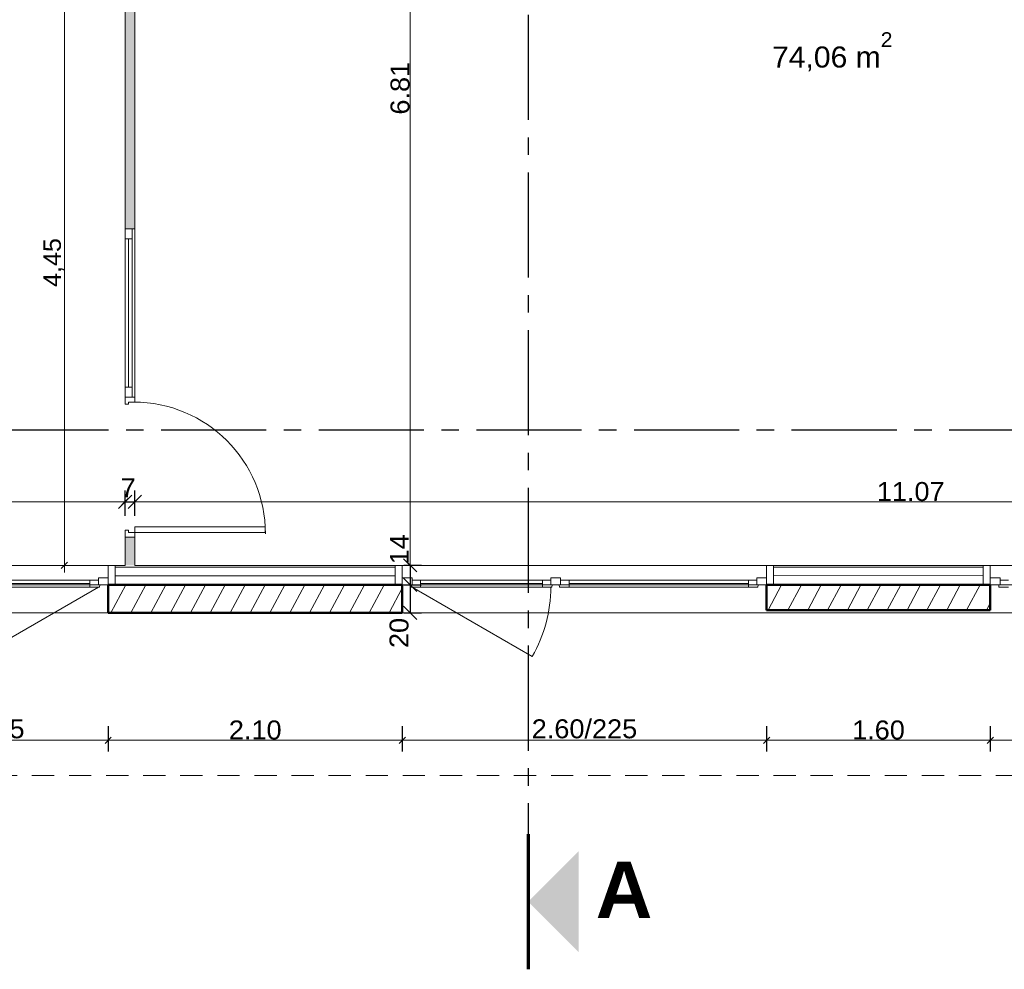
# Model space of a CAD drawing. Extents: x -61922 to 269817, y -51921 to -896.
# Tile 15 of 37: x -37133 to -30106, y -44300 to -37526. Entities that reach past the tile are written whole.
import ezdxf

# ---------------------------------------------------------------- set-up
doc = ezdxf.new("R2010")
doc.units = 0
doc.header["$LTSCALE"] = 0.1
doc.header["$MEASUREMENT"] = 0
doc.linetypes.add('AXES2', pattern=[1.125, 0.75, -0.125, 0.125, -0.125])
doc.linetypes.add('Discontinu', pattern=[529.166651, 317.499995, -211.666656])
doc.layers.get('0').update_dxf_attribs({"lineweight": 9})
doc.layers.get('Defpoints').update_dxf_attribs({"lineweight": 9})
for name, color, linetype, lineweight in [('Aucune', 7, 'Continuous', 9), ('Cloisons', 7, 'Continuous', 9), ('Cotat_ 1_50', 7, 'Continuous', 9), ('Doublages Inter', 7, 'Continuous', 9), ('Lignes2D', 7, 'Continuous', 9), ('Murs Périphériques', 7, 'Continuous', 9), ('Revetement Sols', 7, 'Continuous', 9)]:
    doc.layers.add(name, color=color, linetype=linetype, lineweight=lineweight)
doc.styles.add('STYLE_GENERE_2', font='swissc.ttf', dxfattribs={"width": 1.25})
doc.styles.add('STYLE_GENERE_6', font='arialbd.ttf')
doc.linetypes.add('ISOLATION', pattern='A,0.0001,-0.1,[134,ltypeshp.shx,S=0.1,R=0,X=-0.1,Y=0],-0.2,[134,ltypeshp.shx,S=0.1,R=180,X=0.1,Y=0],-0.1', length=0.4001)
doc.dimstyles.new('COTATION_EN_M', dxfattribs={"dimtxt": 135, "dimasz": 45, "dimexe": 80, "dimexo": 10, "dimgap": 3, "dimtad": 1, "dimlfac": 0.001, "dimzin": 0, "dimdsep": 46, "dimtxsty": 'STYLE_GENERE_2', "dimblk": 'OBLIQUE', "dimcen": 2.5, "dimclrd": 256, "dimclre": 256, "dimclrt": 256, "dimadec": 0, "dimazin": 0, "dimtfac": 1, "dimtix": 1, "dimtmove": 1, "dimatfit": 3, "dimldrblk": 'OBLIQUE', "dimfxl": 100, "dimfxlon": 1, "dimtfillclr": 256, "dimtolj": 1, "dimtzin": 1, "dimlwd": -1, "dimarcsym": 0})
doc.dimstyles.new('COTE CM', dxfattribs={"dimtxt": 135, "dimasz": 95, "dimexe": 80, "dimexo": 10, "dimgap": 10, "dimtad": 1, "dimdec": 0, "dimlfac": 0.1, "dimzin": 0, "dimtxsty": 'STYLE_GENERE_2', "dimblk": 'OBLIQUE', "dimcen": 0.09, "dimclrd": 256, "dimclre": 256, "dimclrt": 256, "dimadec": 0, "dimazin": 0, "dimtfac": 1, "dimtdec": 0, "dimtmove": 1, "dimatfit": 3, "dimfxl": 100, "dimfxlon": 1, "dimtolj": 1, "dimtzin": 0, "dimarcsym": 0})
pattern_1 = [(241.8604, (-49431.77, -45033.68), (110.2251, -58.9527), [])]

# ---------------------------------------------------------------- blocks, each defined once
blk = doc.blocks.new('_Oblique')
at = {"color": 0, "linetype": 'ByBlock', "lineweight": -2}
blk.add_line((-0.5, -0.5), (0.5, 0.5), dxfattribs=at)
blk = doc.blocks.new('*D865')
at = {"lineweight": -2, "transparency": 16777216}
for p, q in [((-38501.4, -42565.9), (-38501.4, -42745.9)), ((-36501.4, -42565.9), (-36501.4, -42745.9))]:
    blk.add_line(p, q, dxfattribs=at)
at = {"transparency": 16777216}
blk.add_line((-38501.4, -42665.9), (-36501.4, -42665.9), dxfattribs=at)
at = {"layer": 'Defpoints', "color": 0, "transparency": 16777216}
for p in [(-38501.4, -41758.2), (-36501.4, -41758.2), (-36501.4, -42665.9)]:
    blk.add_point(p, dxfattribs=at)
at = {"transparency": 16777216, "xscale": 45, "yscale": 45, "zscale": 45, "rotation": 180}
blk.add_blockref('_Oblique', (-38501.4, -42665.9), dxfattribs=at)
at = {"transparency": 16777216, "xscale": 45, "yscale": 45, "zscale": 45}
blk.add_blockref('_Oblique', (-36501.4, -42665.9), dxfattribs=at)
at = {"lineweight": 5, "transparency": 16777216, "insert": (-37501.4, -42585.4), "char_height": 135, "attachment_point": 5, "style": 'STYLE_GENERE_2'}
blk.add_mtext('\\A1;2.00/2.25', dxfattribs=at)
blk = doc.blocks.new('*D866')
at = {"lineweight": -2, "transparency": 16777216}
for p, q in [((-36501.4, -42565.9), (-36501.4, -42745.9)), ((-34402.4, -42565.9), (-34402.4, -42745.9))]:
    blk.add_line(p, q, dxfattribs=at)
at = {"transparency": 16777216}
blk.add_line((-36501.4, -42665.9), (-34402.4, -42665.9), dxfattribs=at)
at = {"layer": 'Defpoints', "color": 0, "transparency": 16777216}
for p in [(-36501.4, -41758.2), (-34402.4, -41758.2), (-34402.4, -42665.9)]:
    blk.add_point(p, dxfattribs=at)
at = {"transparency": 16777216, "xscale": 45, "yscale": 45, "zscale": 45, "rotation": 180}
blk.add_blockref('_Oblique', (-36501.4, -42665.9), dxfattribs=at)
at = {"transparency": 16777216, "xscale": 45, "yscale": 45, "zscale": 45}
blk.add_blockref('_Oblique', (-34402.4, -42665.9), dxfattribs=at)
at = {"lineweight": 5, "transparency": 16777216, "insert": (-35451.9, -42593.5), "char_height": 135, "attachment_point": 5, "style": 'STYLE_GENERE_2'}
blk.add_mtext('\\A1;2.10', dxfattribs=at)
blk = doc.blocks.new('*D867')
at = {"lineweight": -2, "transparency": 16777216}
for p, q in [((-34402.4, -42565.9), (-34402.4, -42745.9)), ((-31802.4, -42565.9), (-31802.4, -42745.9))]:
    blk.add_line(p, q, dxfattribs=at)
at = {"transparency": 16777216}
blk.add_line((-34402.4, -42665.9), (-31802.4, -42665.9), dxfattribs=at)
at = {"layer": 'Defpoints', "color": 0, "transparency": 16777216}
for p in [(-34402.4, -41758.2), (-31802.4, -41738.2), (-31802.4, -42665.9)]:
    blk.add_point(p, dxfattribs=at)
at = {"transparency": 16777216, "xscale": 45, "yscale": 45, "zscale": 45, "rotation": 180}
blk.add_blockref('_Oblique', (-34402.4, -42665.9), dxfattribs=at)
at = {"transparency": 16777216, "xscale": 45, "yscale": 45, "zscale": 45}
blk.add_blockref('_Oblique', (-31802.4, -42665.9), dxfattribs=at)
at = {"lineweight": 5, "transparency": 16777216, "insert": (-33102.4, -42585.4), "char_height": 135, "attachment_point": 5, "style": 'STYLE_GENERE_2'}
blk.add_mtext('\\A1;2.60/225', dxfattribs=at)
blk = doc.blocks.new('*D868')
at = {"lineweight": -2, "transparency": 16777216}
for p, q in [((-31802.4, -42565.9), (-31802.4, -42745.9)), ((-30206.3, -42565.9), (-30206.3, -42745.9))]:
    blk.add_line(p, q, dxfattribs=at)
at = {"transparency": 16777216}
blk.add_line((-31802.4, -42665.9), (-30206.3, -42665.9), dxfattribs=at)
at = {"layer": 'Defpoints', "color": 0, "transparency": 16777216}
for p in [(-31802.4, -41738.2), (-30206.3, -41738.2), (-30206.3, -42665.9)]:
    blk.add_point(p, dxfattribs=at)
at = {"transparency": 16777216, "xscale": 45, "yscale": 45, "zscale": 45, "rotation": 180}
blk.add_blockref('_Oblique', (-31802.4, -42665.9), dxfattribs=at)
at = {"transparency": 16777216, "xscale": 45, "yscale": 45, "zscale": 45}
blk.add_blockref('_Oblique', (-30206.3, -42665.9), dxfattribs=at)
at = {"lineweight": 5, "transparency": 16777216, "insert": (-31004.3, -42593.6), "char_height": 135, "attachment_point": 5, "style": 'STYLE_GENERE_2'}
blk.add_mtext('\\A1;1.60', dxfattribs=at)
blk = doc.blocks.new('*D869')
at = {"lineweight": -2, "transparency": 16777216}
for p, q in [((-30206.3, -42565.9), (-30206.3, -42745.9)), ((-27606.3, -42565.9), (-27606.3, -42745.9))]:
    blk.add_line(p, q, dxfattribs=at)
at = {"transparency": 16777216}
blk.add_line((-30206.3, -42665.9), (-27606.3, -42665.9), dxfattribs=at)
at = {"layer": 'Defpoints', "color": 0, "transparency": 16777216}
for p in [(-30206.3, -41738.2), (-27606.3, -41758.2), (-27606.3, -42665.9)]:
    blk.add_point(p, dxfattribs=at)
at = {"transparency": 16777216, "xscale": 45, "yscale": 45, "zscale": 45, "rotation": 180}
blk.add_blockref('_Oblique', (-30206.3, -42665.9), dxfattribs=at)
at = {"transparency": 16777216, "xscale": 45, "yscale": 45, "zscale": 45}
blk.add_blockref('_Oblique', (-27606.3, -42665.9), dxfattribs=at)
at = {"lineweight": 5, "transparency": 16777216, "insert": (-28906.3, -42585.4), "char_height": 135, "attachment_point": 5, "style": 'STYLE_GENERE_2'}
blk.add_mtext('\\A1;2.60/2.25', dxfattribs=at)
blk = doc.blocks.new('*D892')
at = {"lineweight": -2, "transparency": 16777216}
for p, q in [((-34445.6, -34610.8), (-34265.6, -34610.8)), ((-34392.4, -41418.2), (-34265.6, -41418.2))]:
    blk.add_line(p, q, dxfattribs=at)
at = {"transparency": 16777216}
blk.add_line((-34345.6, -34610.8), (-34345.6, -41418.2), dxfattribs=at)
at = {"layer": 'Defpoints', "color": 0, "transparency": 16777216}
for p in [(-34476.3, -34610.8), (-34402.4, -41418.2), (-34345.6, -41418.2)]:
    blk.add_point(p, dxfattribs=at)
at = {"transparency": 16777216, "xscale": 45, "yscale": 45, "zscale": 45}
for p, rotation in [((-34345.6, -34610.8), 90), ((-34345.6, -41418.2), 270)]:
    blk.add_blockref('_Oblique', p, dxfattribs=dict(at, rotation=rotation))
at = {"transparency": 16777216, "insert": (-34417.9, -38014.5), "char_height": 135, "attachment_point": 5, "rotation": 90, "style": 'STYLE_GENERE_2'}
blk.add_mtext('\\A1;6.81', dxfattribs=at)
blk = doc.blocks.new('*D893')
at = {"lineweight": -2, "transparency": 16777216}
for p, q in [((-34392.4, -41418.2), (-34265.6, -41418.2)), ((-34345.6, -41418.2), (-34345.6, -41558.2)), ((-34392.4, -41558.2), (-34265.6, -41558.2))]:
    blk.add_line(p, q, dxfattribs=at)
at = {"layer": 'Defpoints', "color": 0, "transparency": 16777216}
for p in [(-34402.4, -41418.2), (-34402.4, -41558.2), (-34345.6, -41558.2)]:
    blk.add_point(p, dxfattribs=at)
at = {"lineweight": -2, "transparency": 16777216, "xscale": 95, "yscale": 95, "zscale": 95}
for p, rotation in [((-34345.6, -41418.2), 90), ((-34345.6, -41558.2), 270)]:
    blk.add_blockref('_Oblique', p, dxfattribs=dict(at, rotation=rotation))
at = {"transparency": 16777216, "insert": (-34423.6, -41304), "char_height": 135, "attachment_point": 5, "rotation": 90, "style": 'STYLE_GENERE_2'}
blk.add_mtext('\\A1;14', dxfattribs=at)
blk = doc.blocks.new('*D894')
at = {"lineweight": -2, "transparency": 16777216}
for p, q in [((-34392.4, -41558.2), (-34265.6, -41558.2)), ((-34345.6, -41558.2), (-34345.6, -41758.2)), ((-34392.4, -41758.2), (-34265.6, -41758.2))]:
    blk.add_line(p, q, dxfattribs=at)
at = {"layer": 'Defpoints', "color": 0, "transparency": 16777216}
for p in [(-34402.4, -41558.2), (-34402.4, -41758.2), (-34345.6, -41758.2)]:
    blk.add_point(p, dxfattribs=at)
at = {"lineweight": -2, "transparency": 16777216, "xscale": 95, "yscale": 95, "zscale": 95}
for p, rotation in [((-34345.6, -41558.2), 90), ((-34345.6, -41758.2), 270)]:
    blk.add_blockref('_Oblique', p, dxfattribs=dict(at, rotation=rotation))
at = {"transparency": 16777216, "insert": (-34425, -41900.7), "char_height": 135, "attachment_point": 5, "rotation": 90, "style": 'STYLE_GENERE_2'}
blk.add_mtext('\\A1;20', dxfattribs=at)
blk = doc.blocks.new('*D959')
at = {"lineweight": -2, "ltscale": 10, "transparency": 16777216}
for p, q in [((-39068.2, -41064.8), (-39068.2, -40884.8)), ((-36380.6, -41064.8), (-36380.6, -40884.8))]:
    blk.add_line(p, q, dxfattribs=at)
at = {"ltscale": 10, "transparency": 16777216}
blk.add_line((-39068.2, -40964.8), (-36380.6, -40964.8), dxfattribs=at)
at = {"layer": 'Defpoints', "color": 0, "ltscale": 10, "transparency": 16777216}
for p in [(-36380.6, -40964.8), (-39068.2, -41418.2), (-36380.6, -41418.2)]:
    blk.add_point(p, dxfattribs=at)
at = {"ltscale": 10, "transparency": 16777216, "xscale": 45, "yscale": 45, "zscale": 45, "rotation": 180}
blk.add_blockref('_Oblique', (-39068.2, -40964.8), dxfattribs=at)
at = {"ltscale": 10, "transparency": 16777216, "xscale": 45, "yscale": 45, "zscale": 45}
blk.add_blockref('_Oblique', (-36380.6, -40964.8), dxfattribs=at)
at = {"ltscale": 10, "transparency": 16777216, "insert": (-37724.4, -40892.5), "char_height": 135, "attachment_point": 5, "style": 'STYLE_GENERE_2'}
blk.add_mtext('\\A1;2.69', dxfattribs=at)
blk = doc.blocks.new('*D960')
at = {"lineweight": -2, "ltscale": 10, "transparency": 16777216}
for p, q in [((-36380.6, -41064.8), (-36380.6, -40884.8)), ((-36310.6, -41064.8), (-36310.6, -40884.8)), ((-36380.6, -40964.8), (-36310.6, -40964.8))]:
    blk.add_line(p, q, dxfattribs=at)
at = {"layer": 'Defpoints', "color": 0, "ltscale": 10, "transparency": 16777216}
for p in [(-36310.6, -40964.8), (-36380.6, -41418.2), (-36310.6, -41418.2)]:
    blk.add_point(p, dxfattribs=at)
at = {"lineweight": -2, "ltscale": 10, "transparency": 16777216, "xscale": 95, "yscale": 95, "zscale": 95, "rotation": 180}
blk.add_blockref('_Oblique', (-36380.6, -40964.8), dxfattribs=at)
at = {"lineweight": -2, "ltscale": 10, "transparency": 16777216, "xscale": 95, "yscale": 95, "zscale": 95}
blk.add_blockref('_Oblique', (-36310.6, -40964.8), dxfattribs=at)
at = {"ltscale": 10, "transparency": 16777216, "insert": (-36358.1, -40864.8), "char_height": 135, "attachment_point": 5, "style": 'STYLE_GENERE_2'}
blk.add_mtext('\\A1;7', dxfattribs=at)
blk = doc.blocks.new('*D961')
at = {"lineweight": -2, "ltscale": 10, "transparency": 16777216}
for p, q in [((-36310.6, -41064.8), (-36310.6, -40884.8)), ((-25238.5, -41064.8), (-25238.5, -40884.8))]:
    blk.add_line(p, q, dxfattribs=at)
at = {"ltscale": 10, "transparency": 16777216}
blk.add_line((-36310.6, -40964.8), (-25238.5, -40964.8), dxfattribs=at)
at = {"layer": 'Defpoints', "color": 0, "ltscale": 10, "transparency": 16777216}
for p in [(-25238.5, -40964.8), (-36310.6, -41418.2), (-25238.5, -41417.7)]:
    blk.add_point(p, dxfattribs=at)
at = {"ltscale": 10, "transparency": 16777216, "xscale": 45, "yscale": 45, "zscale": 45, "rotation": 180}
blk.add_blockref('_Oblique', (-36310.6, -40964.8), dxfattribs=at)
at = {"ltscale": 10, "transparency": 16777216, "xscale": 45, "yscale": 45, "zscale": 45}
blk.add_blockref('_Oblique', (-25238.5, -40964.8), dxfattribs=at)
at = {"ltscale": 10, "transparency": 16777216, "insert": (-30774.5, -40892.5), "char_height": 135, "attachment_point": 5, "style": 'STYLE_GENERE_2'}
blk.add_mtext('\\A1;11.07', dxfattribs=at)

msp = doc.modelspace()

# ---------------------------------------------------------------- hatches: boundary and pattern name
at = {"layer": 'Cloisons', "linetype": 'Continuous', "lineweight": 60}
msp.add_hatch(color=7, dxfattribs=at).paths.add_polyline_path([(-36310.551, -36895.025), (-36380.551, -36895.025), (-36380.551, -39018.239), (-36310.551, -39018.239)])
msp.add_hatch(color=7, dxfattribs=at).paths.add_polyline_path([(-36310.551, -41218.239), (-36380.551, -41218.239), (-36380.551, -41418.239), (-36310.551, -41418.239)], flags=0)
at = {"layer": 'Murs Périphériques', "linetype": 'Continuous', "lineweight": 15}
h = msp.add_hatch(dxfattribs=at)
h.set_pattern_fill('ANSI31', scale=1000, angle=160, style=0)
h.set_pattern_definition(pattern_1)
h.paths.add_polyline_path([(-36501.427, -41558.239), (-36501.427, -41758.239), (-34402.399, -41758.239), (-34402.399, -41558.239)], flags=0)
at = {"layer": 'Murs Périphériques', "linetype": 'Continuous', "lineweight": 9}
h = msp.add_hatch(dxfattribs=at)
h.set_pattern_fill('ANSI31', scale=1000, angle=160, style=0)
h.set_pattern_definition(pattern_1)
h.paths.add_polyline_path([(-30206.274, -41558.239), (-31802.399, -41558.239), (-31802.399, -41738.239), (-30206.274, -41738.239)])

# ---------------------------------------------------------------- linework, layer by layer
at = {"linetype": 'AXES2', "lineweight": 30, "ltscale": 10000}
for p, q in [((-33504.127, -27365.413), (-33504.127, -43336.485)), ((-22998.781, -40452.808), (-60982.99, -40452.808))]:
    msp.add_line(p, q, dxfattribs=at)
at = {"lineweight": 50}
for p, q in [((-36501.427, -41558.239), (-36501.427, -41758.239)), ((-34402.399, -41558.239), (-36501.427, -41558.239)), ((-34402.399, -41758.239), (-34402.399, -41558.239)), ((-31802.399, -41558.239), (-31802.399, -41738.239)), ((-30206.274, -41558.239), (-31802.399, -41558.239)), ((-30206.274, -41738.239), (-30206.274, -41558.239)), ((-36501.427, -41758.239), (-34402.399, -41758.239)), ((-31802.399, -41738.239), (-30206.274, -41738.239))]:
    msp.add_line(p, q, dxfattribs=at)
at = {"lineweight": 70, "ltscale": 10}
msp.add_line((-33504.127, -43336.485), (-33504.127, -44300.124), dxfattribs=at)
for points in [[(-36501.427, -41558.239), (-36451.427, -41558.239), (-36451.427, -41418.239), (-36501.427, -41418.239)], [(-34452.399, -41558.239), (-34402.399, -41558.239), (-34402.399, -41418.239), (-34452.399, -41418.239)], [(-31802.399, -41558.239), (-31752.399, -41558.239), (-31752.399, -41418.239), (-31802.399, -41418.239)], [(-30256.274, -41558.239), (-30206.274, -41558.239), (-30206.274, -41418.239), (-30256.274, -41418.239)]]:
    msp.add_lwpolyline(points, close=True)
at = {"layer": 'Aucune', "color": 7, "linetype": 'Continuous', "lineweight": 15}
msp.add_solid([(-33144.703, -44177.728), (-33144.703, -43458.88), (-33504.127, -43818.304)], dxfattribs=at)
at = {"layer": 'Cloisons', "color": 7, "linetype": 'Continuous'}
for p, q in [((-36380.551, -37212.384), (-36380.551, -39018.239)), ((-36310.551, -39018.239), (-36310.551, -37212.384)), ((-36380.551, -39018.239), (-36310.551, -39018.239)), ((-36380.551, -41218.239), (-36310.551, -41218.239)), ((-36380.551, -41218.239), (-36380.551, -41418.239)), ((-36310.551, -41418.239), (-36310.551, -41218.239))]:
    msp.add_line(p, q, dxfattribs=at)
at = {"layer": 'Cloisons', "color": 59, "linetype": 'Continuous', "lineweight": 20}
for p, q in [((-36330.551, -39018.239), (-36380.551, -39018.239)), ((-35380.551, -41183.239), (-35380.551, -41143.239)), ((-36370.551, -41218.239), (-36380.551, -41218.239)), ((-36320.551, -41218.239), (-36370.551, -41218.239)), ((-36310.551, -41218.239), (-36320.551, -41218.239))]:
    msp.add_line(p, q, dxfattribs=at)
at = {"layer": 'Cloisons'}
for p, q in [((-36380.551, -39018.239), (-36380.551, -39088.239)), ((-36330.551, -39088.239), (-36330.551, -39018.239)), ((-36310.551, -39018.239), (-36310.551, -40218.239)), ((-36310.551, -40218.239), (-36310.551, -39018.239)), ((-36380.551, -39088.239), (-36330.551, -39088.239)), ((-36380.551, -40148.239), (-36380.551, -39088.239)), ((-36355.551, -40148.239), (-36355.551, -39088.239)), ((-36330.551, -40148.239), (-36330.551, -39088.239)), ((-36330.551, -40148.239), (-36380.551, -40148.239)), ((-36380.551, -40148.239), (-36380.551, -40218.239)), ((-36330.551, -40218.239), (-36330.551, -40148.239)), ((-36370.551, -40218.239), (-36380.551, -40218.239)), ((-36380.551, -40218.239), (-36380.551, -40268.239)), ((-36380.551, -40218.239), (-36330.551, -40218.239)), ((-36320.551, -40218.239), (-36370.551, -40218.239)), ((-36355.551, -40268.239), (-36355.551, -40253.239)), ((-36355.551, -40253.239), (-36310.551, -40253.239)), ((-36310.551, -40218.239), (-36320.551, -40218.239)), ((-36310.551, -40253.239), (-36310.551, -40218.239)), ((-36380.551, -40268.239), (-36355.551, -40268.239)), ((-36380.551, -41218.239), (-36380.551, -41168.239)), ((-36380.551, -41168.239), (-36355.551, -41168.239)), ((-36355.551, -41168.239), (-36355.551, -41183.239)), ((-35380.551, -41143.239), (-36310.551, -41143.239)), ((-36310.551, -41143.239), (-36310.551, -41183.239)), ((-36355.551, -41183.239), (-36310.551, -41183.239)), ((-36310.551, -41183.239), (-36310.551, -41218.239)), ((-36310.551, -41183.239), (-35380.551, -41183.239))]:
    msp.add_line(p, q, dxfattribs=at)
at = {"layer": 'Cloisons', "color": 7, "linetype": 'ISOLATION', "ltscale": 1550}
for p, q in [((-34454.69, -41493.112), (-36451.427, -41493.112)), ((-30256.274, -41493.112), (-31752.399, -41488.239))]:
    msp.add_line(p, q, dxfattribs=at)
at = {"layer": 'Cloisons'}
msp.add_arc((-36319.285, -41193.239), 940, 0, 90, dxfattribs=at)
at = {"layer": 'Cotat_ 1_50', "color": 7, "linetype": 'Continuous', "lineweight": 20}
for p, q in [((-36813.645, -41393.239), (-36813.645, -36939.662)), ((-36813.645, -41393.239), (-36813.645, -36939.662)), ((-36719.895, -41418.239), (-36907.395, -41418.239)), ((-31070.333, -41558.239), (-31257.833, -41558.239)), ((-31070.333, -41558.239), (-31257.833, -41558.239)), ((-31070.333, -41758.239), (-31257.833, -41758.239))]:
    msp.add_line(p, q, dxfattribs=at)
at = {"layer": 'Cotat_ 1_50'}
msp.add_line((-36813.645, -41468.239), (-36813.645, -41393.239), dxfattribs=at)
at = {"layer": 'Doublages Inter'}
for p, q in [((-38501.427, -41418.239), (-36501.427, -41418.239)), ((-38501.427, -41418.239), (-36501.427, -41418.239)), ((-31802.399, -41418.239), (-34402.399, -41418.239)), ((-31802.399, -41418.239), (-34402.399, -41418.239)), ((-37401.427, -41523.239), (-36631.427, -41523.239)), ((-36571.427, -41523.239), (-36631.427, -41523.239)), ((-36631.427, -41523.239), (-36631.427, -41573.239)), ((-36571.427, -41558.239), (-36571.427, -41508.239)), ((-36571.427, -41508.239), (-36501.427, -41508.239)), ((-36571.427, -41558.239), (-36571.427, -41523.239)), ((-34332.399, -41508.239), (-34402.399, -41508.239)), ((-34332.399, -41523.239), (-34272.399, -41523.239)), ((-34272.399, -41523.239), (-34272.399, -41573.239)), ((-33402.399, -41523.239), (-34272.399, -41523.239)), ((-33342.399, -41523.239), (-33402.399, -41523.239)), ((-33272.399, -41508.239), (-33342.399, -41508.239)), ((-33342.399, -41508.239), (-33342.399, -41558.239)), ((-33342.399, -41558.239), (-33342.399, -41523.239)), ((-31932.399, -41523.239), (-33212.399, -41523.239)), ((-31872.399, -41523.239), (-31932.399, -41523.239)), ((-31932.399, -41523.239), (-31932.399, -41573.239)), ((-31802.399, -41508.239), (-31872.399, -41508.239)), ((-31872.399, -41508.239), (-31872.399, -41558.239)), ((-31872.399, -41558.239), (-31872.399, -41523.239)), ((-30206.274, -41508.239), (-30136.274, -41508.239)), ((-30136.274, -41508.239), (-30136.274, -41558.239)), ((-30136.274, -41523.239), (-30076.274, -41523.239)), ((-30136.274, -41558.239), (-30136.274, -41523.239)), ((-37401.427, -41548.239), (-36631.427, -41548.239)), ((-37401.427, -41573.239), (-36631.427, -41573.239)), ((-36571.427, -41573.239), (-37342.19, -42018.239)), ((-36631.427, -41573.239), (-36563.427, -41573.239)), ((-36501.427, -41558.239), (-36571.427, -41558.239)), ((-36561.427, -41558.239), (-36571.427, -41558.239)), ((-36563.427, -41573.239), (-36561.427, -41558.239)), ((-34272.399, -41573.239), (-34340.399, -41573.239)), ((-34332.399, -41573.239), (-33475.034, -42068.239)), ((-33402.399, -41548.239), (-34272.399, -41548.239)), ((-33402.399, -41573.239), (-34272.399, -41573.239)), ((-33402.399, -41573.239), (-33334.399, -41573.239)), ((-33342.399, -41558.239), (-33272.399, -41558.239)), ((-33332.399, -41558.239), (-33342.399, -41558.239)), ((-33334.399, -41573.239), (-33332.399, -41558.239)), ((-33280.399, -41573.239), (-33282.399, -41558.239)), ((-33282.399, -41558.239), (-33272.399, -41558.239)), ((-33212.399, -41573.239), (-33280.399, -41573.239)), ((-31932.399, -41548.239), (-33212.399, -41548.239)), ((-31932.399, -41573.239), (-33212.399, -41573.239)), ((-31932.399, -41573.239), (-31864.399, -41573.239)), ((-31872.399, -41558.239), (-31802.399, -41558.239)), ((-31862.399, -41558.239), (-31872.399, -41558.239)), ((-30136.274, -41558.239), (-30206.274, -41558.239)), ((-30144.274, -41573.239), (-30146.274, -41558.239)), ((-30146.274, -41558.239), (-30136.274, -41558.239)), ((-30076.274, -41573.239), (-30144.274, -41573.239))]:
    msp.add_line(p, q, dxfattribs=at)
at = {"layer": 'Doublages Inter', "color": 7, "linetype": 'Continuous'}
for p, q in [((-36501.427, -41418.239), (-36501.427, -41558.239)), ((-36380.551, -41418.239), (-36501.427, -41418.239)), ((-34452.399, -41431.239), (-36451.427, -41431.239)), ((-34402.399, -41418.239), (-36310.551, -41418.239)), ((-34402.399, -41418.239), (-34402.399, -41558.239)), ((-31802.399, -41418.239), (-31802.399, -41558.239)), ((-30206.274, -41418.239), (-31802.399, -41418.239)), ((-30256.274, -41431.239), (-31752.399, -41431.239)), ((-30206.274, -41418.239), (-30206.274, -41558.239)), ((-36501.427, -41558.239), (-34402.399, -41558.239)), ((-31802.399, -41558.239), (-30206.274, -41558.239))]:
    msp.add_line(p, q, dxfattribs=at)
at = {"layer": 'Doublages Inter', "color": 59, "linetype": 'Continuous', "lineweight": 20}
for p, q in [((-30206.274, -41418.239), (-27606.274, -41418.239)), ((-30206.274, -41418.239), (-27606.274, -41418.239)), ((-36501.427, -41508.239), (-36501.427, -41558.239)), ((-34402.399, -41508.239), (-34402.399, -41558.239)), ((-34332.399, -41558.239), (-34332.399, -41508.239)), ((-34332.399, -41558.239), (-34332.399, -41523.239)), ((-33402.399, -41523.239), (-33402.399, -41573.239)), ((-33272.399, -41558.239), (-33272.399, -41508.239)), ((-33272.399, -41523.239), (-33212.399, -41523.239)), ((-33272.399, -41558.239), (-33272.399, -41523.239)), ((-33212.399, -41523.239), (-33212.399, -41573.239)), ((-31802.399, -41558.239), (-31802.399, -41508.239)), ((-30206.274, -41558.239), (-30206.274, -41508.239)), ((-34402.399, -41558.239), (-34332.399, -41558.239)), ((-34340.399, -41573.239), (-34342.399, -41558.239)), ((-34342.399, -41558.239), (-34332.399, -41558.239)), ((-31864.399, -41573.239), (-31862.399, -41558.239))]:
    msp.add_line(p, q, dxfattribs=at)
at = {"layer": 'Doublages Inter'}
msp.add_arc((-34332.399, -41573.239), 990, 330, 0, dxfattribs=at)
at = {"layer": 'Lignes2D', "linetype": 'Discontinu', "ltscale": 5}
msp.add_line((-38897.079, -42917.016), (-26422.037, -42917.016), dxfattribs=at)
at = {"layer": 'Murs Périphériques'}
for p, q in [((-36501.427, -41558.239), (-38501.425, -41558.239)), ((-27606.274, -41558.239), (-34402.399, -41558.239)), ((-36501.427, -41758.239), (-38501.425, -41758.239)), ((-27606.274, -41758.239), (-34402.399, -41758.239))]:
    msp.add_line(p, q, dxfattribs=at)
at = {"layer": 'Murs Périphériques', "color": 7, "linetype": 'Continuous'}
for p, q in [((-34402.399, -41558.239), (-36501.427, -41558.239)), ((-36501.427, -41758.239), (-34402.399, -41758.239))]:
    msp.add_line(p, q, dxfattribs=at)
at = {"layer": 'Murs Périphériques', "linetype": 'Continuous'}
for p, q in [((-36501.427, -41758.239), (-36501.427, -41558.239)), ((-34402.399, -41758.239), (-34402.399, -41558.239))]:
    msp.add_line(p, q, dxfattribs=at)
at = {"layer": 'Murs Périphériques', "color": 7, "linetype": 'Continuous', "lineweight": 20}
for p, q in [((-30206.274, -41558.239), (-31802.399, -41558.239)), ((-31802.399, -41558.239), (-31802.399, -41738.239)), ((-30206.274, -41738.239), (-30206.274, -41558.239)), ((-31802.399, -41738.239), (-30206.274, -41738.239))]:
    msp.add_line(p, q, dxfattribs=at)

# ---------------------------------------------------------------- block references
at = {"ltscale": 10, "xscale": 45, "yscale": 45, "zscale": 45}
msp.add_blockref('_Oblique', (-36813.645, -41418.239), dxfattribs=at)

# ---------------------------------------------------------------- texts
at = {"layer": 'Aucune', "color": 7, "linetype": 'Continuous', "lineweight": 50, "insert": (-33021.633, -43533.217), "char_height": 400, "attachment_point": 1, "line_spacing_factor": 0.975772, "style": 'STYLE_GENERE_6'}
msp.add_mtext('A', dxfattribs=at)
at = {"layer": 'Cotat_ 1_50', "color": 7, "lineweight": 20, "insert": (-36963.645, -39432.199), "char_height": 125, "attachment_point": 1, "rotation": 90, "style": 'STYLE_GENERE_2'}
msp.add_mtext('{4,45}', dxfattribs=at)
at = {"layer": 'Revetement Sols', "color": 7, "linetype": 'Continuous', "lineweight": 20, "insert": (-31764.059, -37894.813), "char_height": 150, "attachment_point": 7, "style": 'STYLE_GENERE_2'}
msp.add_mtext('{74,06 m\\A1{\\H0.7x;\\S2^  ;}}', dxfattribs=at)

# ---------------------------------------------------------------- dimensions: what is measured, and where the dimension line sits
dim = msp.add_linear_dim(base=(-34345.631, -41418.239), p1=(-34476.274, -34610.797), p2=(-34402.399, -41418.239), angle=90, dimstyle='COTATION_EN_M')
dim.commit()
dim.dimension.update_dxf_attribs({"geometry": '*D892', "text_midpoint": (-34417.928, -38014.518)})
at = {"ltscale": 10}
for base, p1, p2, picture, middle in [((-36380.551, -40964.837), (-39068.152, -41418.239), (-36380.551, -41418.239), '*D959', (-37724.352, -40892.453)), ((-25238.515, -40964.837), (-36310.551, -41418.239), (-25238.515, -41417.675), '*D961', (-30774.533, -40892.54))]:
    dim = msp.add_linear_dim(base=base, p1=p1, p2=p2, dimstyle='COTATION_EN_M', dxfattribs=at)
    dim.commit()
    dim.dimension.update_dxf_attribs({"geometry": picture, "text_midpoint": middle})
dim = msp.add_linear_dim(base=(-36310.551, -40964.837), p1=(-36380.551, -41418.239), p2=(-36310.551, -41418.239), dimstyle='COTE CM', dxfattribs=at)
dim.commit()
dim.dimension.update_dxf_attribs({"geometry": '*D960', "text_midpoint": (-36358.051, -40942.337), "dimtype": 160})
for base, p1, p2, picture, middle in [((-34345.631, -41558.239), (-34402.399, -41418.239), (-34402.399, -41558.239), '*D893', (-34345.631, -41304.048)), ((-34345.631, -41758.239), (-34402.399, -41558.239), (-34402.399, -41758.239), '*D894', (-34345.631, -41900.739))]:
    dim = msp.add_linear_dim(base=base, p1=p1, p2=p2, angle=90, dimstyle='COTE CM')
    dim.commit()
    dim.dimension.update_dxf_attribs({"geometry": picture, "text_midpoint": middle, "dimtype": 160})
at = {"lineweight": 5}
for base, p1, p2, text, picture, middle in [((-36501.427, -42665.867), (-38501.425, -41758.239), (-36501.427, -41758.239), '2.00/2.25', '*D865', (-37501.426, -42585.417)), ((-31802.399, -42665.867), (-34402.399, -41758.239), (-31802.399, -41738.239), '2.60/225', '*D867', (-33102.399, -42585.417)), ((-27606.274, -42665.867), (-30206.274, -41738.239), (-27606.274, -41758.239), '2.60/2.25', '*D869', (-28906.274, -42585.417))]:
    dim = msp.add_linear_dim(base=base, p1=p1, p2=p2, text=text, dimstyle='COTATION_EN_M', dxfattribs=at)
    dim.commit()
    dim.dimension.update_dxf_attribs({"geometry": picture, "text_midpoint": middle})
for base, p1, p2, picture, middle in [((-34402.399, -42665.867), (-36501.427, -41758.239), (-34402.399, -41758.239), '*D866', (-35451.913, -42593.482)), ((-30206.274, -42665.867), (-31802.399, -41738.239), (-30206.274, -41738.239), '*D868', (-31004.337, -42593.57))]:
    dim = msp.add_linear_dim(base=base, p1=p1, p2=p2, dimstyle='COTATION_EN_M', dxfattribs=at)
    dim.commit()
    dim.dimension.update_dxf_attribs({"geometry": picture, "text_midpoint": middle})

doc.saveas('drawing.dxf')
